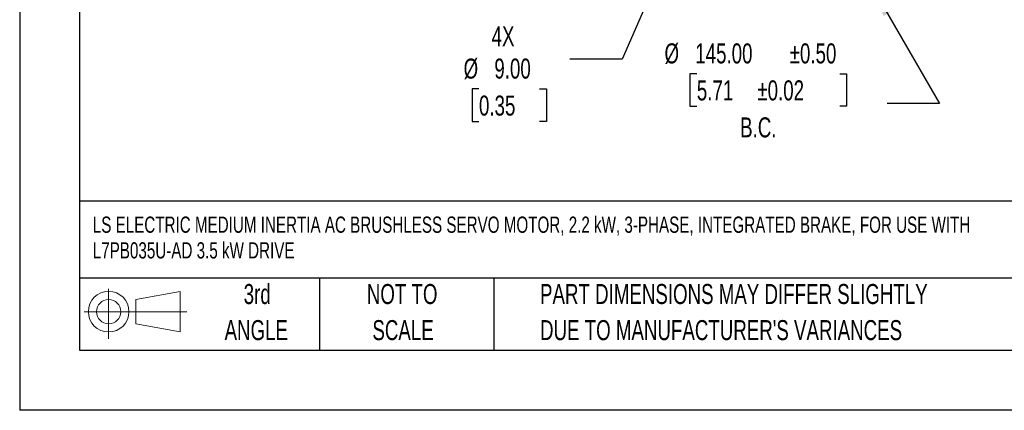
# Model space of a CAD drawing. Header units: millimetres. Extents: x 0 to 1118, y 0 to 864.
# Tile 1 of 30: x 0 to 417, y 0 to 165. Entities that reach past the tile are written whole.
import ezdxf

# ---------------------------------------------------------------- set-up
doc = ezdxf.new("R2010")
doc.units = ezdxf.units.MM
doc.header["$LTSCALE"] = 4
doc.linetypes.add('CENTERX2', pattern=[20.32, 12.7, -2.54, 2.54, -2.54])
doc.layers.add('DIMENSIONS', color=140, linetype='Continuous', lineweight=25)
doc.layers.add('TEXT', color=140, linetype='Continuous', lineweight=25)
doc.layers.add('SLD-DEFPOINTS', color=7, linetype='Continuous')
doc.styles.add('SLDTEXTSTYLE0', font='TXT', dxfattribs={"width": 0.7})
doc.dimstyles.new('SLDDIMSTYLE1', dxfattribs={"dimtxt": 8.632031, "dimasz": 13.208, "dimexe": 0, "dimexo": 0.0625, "dimgap": 2.158008, "dimtad": 0, "dimtih": 1, "dimtoh": 1, "dimrnd": 1e-09, "dimzin": 4, "dimdsep": 46, "dimtxsty": 'SLDTEXTSTYLE0', "dimsah": 1, "dimcen": 0, "dimadec": 0, "dimazin": 1, "dimtol": 1, "dimtp": 0.5, "dimtm": 0.5, "dimtfac": 1, "dimtofl": 0, "dimtmove": 0, "dimatfit": 3, "dimfxl": 0, "dimfrac": 2, "dimtolj": 1, "dimarcsym": 0})
doc.dimstyles.new('SLDDIMSTYLE4', dxfattribs={"dimtxt": 8.632031, "dimasz": 13.208, "dimexe": 0, "dimexo": 0.0625, "dimgap": 2.158008, "dimtad": 0, "dimtih": 1, "dimtoh": 1, "dimrnd": 1e-09, "dimzin": 4, "dimdsep": 46, "dimtxsty": 'SLDTEXTSTYLE0', "dimsah": 1, "dimcen": 0, "dimadec": 0, "dimazin": 1, "dimtfac": 1, "dimtofl": 0, "dimtmove": 0, "dimatfit": 3, "dimfxl": 0, "dimfrac": 2, "dimtolj": 1, "dimtzin": 12, "dimarcsym": 0})

# ---------------------------------------------------------------- blocks, each defined once
blk = doc.blocks.new('Block11')
at = {"color": 7, "linetype": 'Continuous', "lineweight": 18}
for p, q in [((10.35, 21.24), (10.35, 0)), ((21.92, 16.67), (40.7, 20.13)), ((40.7, 20.13), (40.7, 2.93)), ((21.92, 6.38), (21.92, 16.67)), ((0, 11.53), (43.49, 11.53)), ((21.92, 6.38), (40.7, 2.93))]:
    blk.add_line(p, q, dxfattribs=at)
for radius in [8.6, 5.14]:
    blk.add_circle((10.35, 11.53), radius, dxfattribs=at)
blk = doc.blocks.new('Block12')
at = {"layer": 'SLD-DEFPOINTS'}
blk.add_blockref('Block11', (0, 0), dxfattribs=at)
blk = doc.blocks.new('SW_NOTE_0')
at = {"layer": 'TEXT', "color": 0, "linetype": 'CENTERX2', "lineweight": 18, "char_height": 6.874, "attachment_point": 1, "style": 'SLDTEXTSTYLE0'}
for s, insert in [('LS ELECTRIC MEDIUM INERTIA AC BRUSHLESS SERVO MOTOR, 2.2 kW, 3-PHASE, INTEGRATED BRAKE, FOR USE WITH', (0, 8.86)), ('L7PB035U-AD 3.5 kW DRIVE', (0, -2.01))]:
    blk.add_mtext(s, dxfattribs=dict(at, insert=insert))
blk = doc.blocks.new('SW_NOTE_0_3')
at = {"layer": 'TEXT', "color": 0, "linetype": 'CENTERX2', "lineweight": 18, "char_height": 8.4667, "attachment_point": 1, "style": 'SLDTEXTSTYLE0'}
for s, insert in [('PART DIMENSIONS MAY DIFFER SLIGHTLY', (0, 10.91)), ("DUE TO MANUFACTURER'S VARIANCES", (0, -4.37))]:
    blk.add_mtext(s, dxfattribs=dict(at, insert=insert))
blk = doc.blocks.new('SW_NOTE_0_4')
at = {"layer": 'TEXT', "color": 0, "linetype": 'CENTERX2', "lineweight": 18, "char_height": 8.467, "attachment_point": 2, "style": 'SLDTEXTSTYLE0'}
for s, insert in [('NOT TO', (21.03, 10.91)), ('SCALE', (21.42, -4.37))]:
    blk.add_mtext(s, dxfattribs=dict(at, insert=insert))
blk = doc.blocks.new('SW_NOTE_0_5')
at = {"layer": 'TEXT', "color": 0, "linetype": 'CENTERX2', "lineweight": 18, "char_height": 8.467, "attachment_point": 2, "style": 'SLDTEXTSTYLE0'}
for s, insert in [('3rd', (9.26, 10.91)), ('ANGLE', (8.87, -4.37))]:
    blk.add_mtext(s, dxfattribs=dict(at, insert=insert))
blk = doc.blocks.new('_D_1')
at = {"layer": 'DIMENSIONS'}
for p, q in [((361.19, 179.33), (389.73, 129.9)), ((286.92, 142.43), (284.02, 142.43)), ((284.02, 142.43), (284.02, 128.71)), ((347.46, 142.43), (350.36, 142.43)), ((350.36, 142.43), (350.36, 128.71)), ((389.73, 129.9), (367.51, 129.9)), ((284.02, 128.71), (286.92, 128.71)), ((350.36, 128.71), (347.46, 128.71))]:
    blk.add_line(p, q, dxfattribs=at)
blk.add_solid([(361.19, 179.33), (366.03, 166.88), (369.55, 168.91)], dxfattribs=at)
at = {"layer": 'DIMENSIONS', "char_height": 8.467, "attachment_point": 1, "style": 'SLDTEXTSTYLE0'}
for s, insert in [('%%c', (273.22, 155.28)), ('145.00', (286.26, 155.28)), ('±0.50', (326.27, 155.28)), ('5.71', (286.92, 139.63)), ('±0.02', (312.57, 139.63)), ('B.C.', (305.27, 123.97))]:
    blk.add_mtext(s, dxfattribs=dict(at, insert=insert))
blk = doc.blocks.new('_D_5')
at = {"layer": 'DIMENSIONS'}
for p, q in [((271.89, 186.73), (255.35, 148.54)), ((255.35, 148.54), (233.13, 148.54)), ((194.61, 136), (191.71, 136)), ((191.71, 136), (191.71, 122.28)), ((220.26, 136), (223.16, 136)), ((223.16, 136), (223.16, 122.28)), ((191.71, 122.28), (194.61, 122.28)), ((223.16, 122.28), (220.26, 122.28))]:
    blk.add_line(p, q, dxfattribs=at)
blk.add_solid([(271.89, 186.73), (264.77, 175.41), (268.5, 173.8)], dxfattribs=at)
at = {"layer": 'DIMENSIONS', "char_height": 8.467, "attachment_point": 1, "style": 'SLDTEXTSTYLE0'}
for s, insert in [('4X', (199.98, 162.57)), ('%%c', (188.1, 148.85)), ('9.00', (201.13, 148.85)), ('0.35', (194.61, 133.2))]:
    blk.add_mtext(s, dxfattribs=dict(at, insert=insert))

msp = doc.modelspace()

# ---------------------------------------------------------------- linework, layer by layer
at = {"color": 7, "linetype": 'Continuous'}
for p in [(0.01, 863.611), (1117.61, 0.011)]:
    msp.add_line(p, (0.01, 0.011), dxfattribs=at)
at = {"layer": 'TEXT'}
for p, q in [((25.4, 838.2), (25.4, 25.4)), ((1092.2, 88.504), (25.4, 88.504)), ((1092.2, 55.88), (25.4, 55.88)), ((127, 55.88), (127, 25.4)), ((200.847, 55.88), (200.847, 25.4)), ((25.4, 25.4), (1092.2, 25.4))]:
    msp.add_line(p, q, dxfattribs=at)

# ---------------------------------------------------------------- block references
at = {"layer": 'SLD-DEFPOINTS'}
msp.add_blockref('Block12', (27.352, 30.215), dxfattribs=at)
at = {"layer": 'TEXT', "linetype": 'CENTERX2', "lineweight": 18}
for name, p in [('SW_NOTE_0', (30.991, 73.137)), ('SW_NOTE_0_5', (91.389, 42.542)), ('SW_NOTE_0_4', (141.029, 42.542)), ('SW_NOTE_0_3', (220.477, 42.542))]:
    msp.add_blockref(name, p, dxfattribs=at)

# ---------------------------------------------------------------- dimensions: what is measured, and where the dimension line sits
at = {"layer": 'DIMENSIONS'}
for p1, p2, text, dimstyle, picture, middle in [((288.689, 304.907), (361.189, 179.333), '<>\\PB.C.', 'SLDDIMSTYLE1', '_D_1', (317.19, 135.572)), ((275.461, 194.984), (271.886, 186.725), '4X\\P<>', 'SLDDIMSTYLE4', '_D_5', (207.437, 142.863))]:
    dim = msp.add_diameter_dim_2p(p1=p1, p2=p2, text=text, dimstyle=dimstyle, dxfattribs=at)
    dim.commit()
    dim.dimension.update_dxf_attribs({"geometry": picture, "text_midpoint": middle, "dimtype": 163})

doc.saveas('drawing.dxf')
